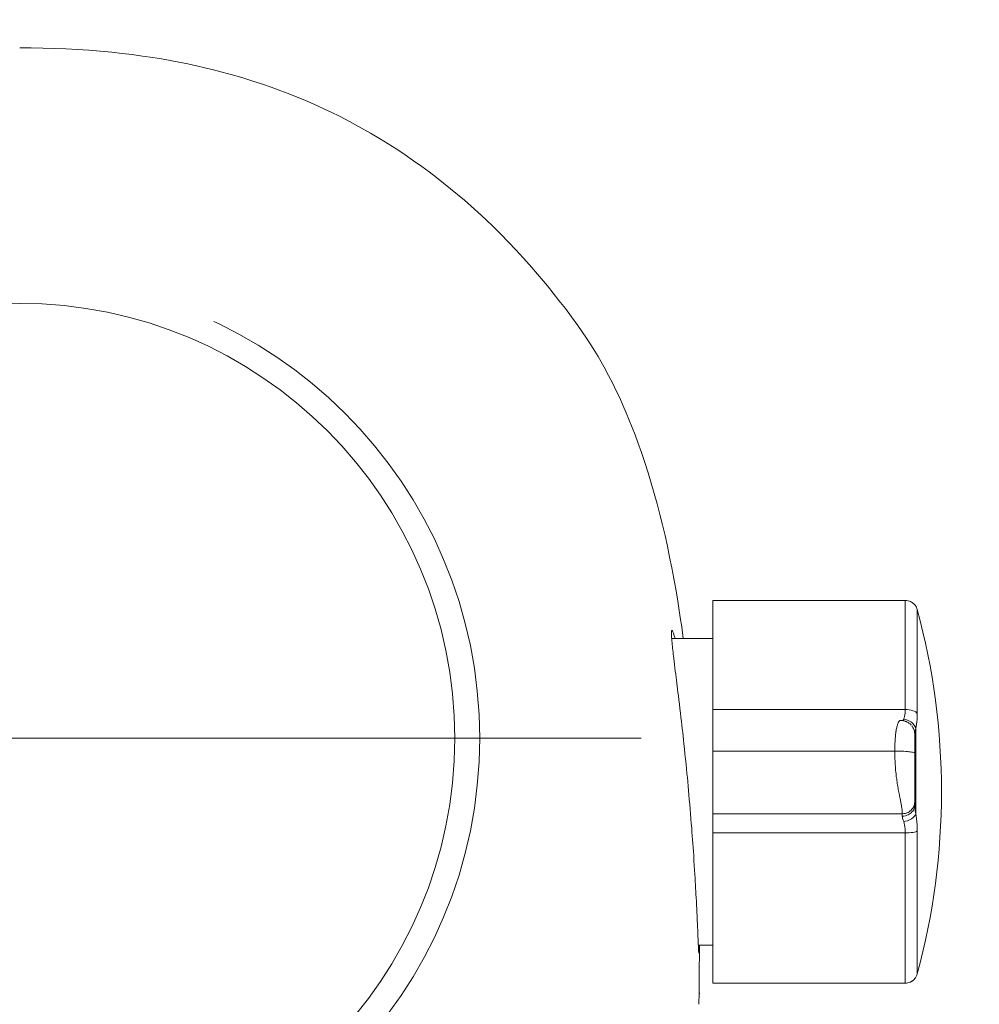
# Model space of a CAD drawing. Header units: millimetres. Extents: x 2016045 to 2079203, y -1576958 to -1542749.
# Tile 44 of 109: x 2032326 to 2032364, y -1557021 to -1556982. Entities that reach past the tile are written whole.
import ezdxf

# ---------------------------------------------------------------- set-up
doc = ezdxf.new("R2010")
doc.units = ezdxf.units.MM
doc.header["$MEASUREMENT"] = 0
doc.linetypes.add('HIDDEN', pattern=[95.25, 63.5, -31.75])
doc.layers.add('Wymiarowanie', color=7, linetype='Continuous')
doc.layers.add('Wymiarowanie_Nr_pióra__1', color=7, linetype='Continuous', lineweight=0)
doc.layers.add('Wymiarowanie_Nr_pióra__3', color=7, linetype='Continuous', lineweight=35, true_color=0x008200)
doc.layers.add('Wyposazenie Wew - Urzadzenia Sanitarne_Nr_pióra__12', color=7, linetype='Continuous', lineweight=5, true_color=0x9f9f9f)
doc.styles.add('GENERATED_STYLE_1', font='arial.ttf')
doc.dimstyles.new('GENERATED_STYLE__3', dxfattribs={"dimtxt": 125, "dimasz": 114, "dimexe": 0.18, "dimexo": 0, "dimgap": 0.09, "dimtad": 1, "dimdec": 0, "dimlfac": 0.1, "dimzin": 0, "dimdsep": 46, "dimtxsty": 'GENERATED_STYLE_1', "dimblk": 'ARROWHEAD_2', "dimblk1": 'ARROWHEAD_2', "dimblk2": 'ARROWHEAD_2', "dimcen": 0.09, "dimclrd": 7, "dimclre": 7, "dimclrt": 7, "dimadec": 4, "dimazin": 0, "dimtfac": 1, "dimtdec": 4, "dimtmove": 0, "dimatfit": 3, "dimfxl": 0, "dimtolj": 1, "dimtzin": 0, "dimarcsym": 0})

# ---------------------------------------------------------------- blocks, each defined once
blk = doc.blocks.new('*D126', base_point=(1682719.618, -1237567.408))
at = {"layer": 'Wymiarowanie_Nr_pióra__1', "linetype": 'Continuous'}
for p, q in [((2044173.524, -1556060.942), (2043948.524, -1556060.942)), ((2044061.024, -1559800.942), (2044061.024, -1556060.942)), ((2044173.524, -1559800.942), (2043948.524, -1559800.942))]:
    blk.add_line(p, q, dxfattribs=at)
at = {"layer": 'Wymiarowanie_Nr_pióra__3', "linetype": 'Continuous'}
for p, q in [((2043986.024, -1556017.64), (2044136.024, -1556104.243)), ((2043986.024, -1559757.64), (2044136.024, -1559844.243))]:
    blk.add_line(p, q, dxfattribs=at)
at = {"layer": 'Wymiarowanie_Nr_pióra__1', "insert": (2044036.024, -1558073.228), "char_height": 125, "attachment_point": 7, "rotation": 90, "style": 'GENERATED_STYLE_1'}
blk.add_mtext('\\A1;{\\fArial|b0|i0|c238|p38;374}', dxfattribs=at)
blk = doc.blocks.new('ARROWHEAD_2')
at = {"color": 0, "linetype": 'Continuous', "lineweight": 0}
for p, q in [((-0.37813, -0.655), (0.37813, 0.655)), ((0, 0), (-1, 0))]:
    blk.add_line(p, q, dxfattribs=at)
blk = doc.blocks.new('*D143', base_point=(1682719.618, -1237567.408))
at = {"layer": 'Wymiarowanie_Nr_pióra__1', "linetype": 'Continuous'}
for p, q in [((2021278.911, -1556060.942), (2021053.911, -1556060.942)), ((2021166.411, -1559800.942), (2021166.411, -1556060.942)), ((2021278.911, -1559800.942), (2021053.911, -1559800.942))]:
    blk.add_line(p, q, dxfattribs=at)
at = {"layer": 'Wymiarowanie_Nr_pióra__3', "linetype": 'Continuous'}
for p, q in [((2021091.411, -1556017.64), (2021241.411, -1556104.243)), ((2021091.411, -1559757.64), (2021241.411, -1559844.243))]:
    blk.add_line(p, q, dxfattribs=at)
at = {"layer": 'Wymiarowanie_Nr_pióra__1', "insert": (2021141.411, -1558073.228), "char_height": 125, "attachment_point": 7, "rotation": 90, "style": 'GENERATED_STYLE_1'}
blk.add_mtext('\\A1;{\\fArial|b0|i0|c238|p38;374}', dxfattribs=at)

msp = doc.modelspace()

# ---------------------------------------------------------------- linework, layer by layer
at = {"layer": 'Wyposazenie Wew - Urzadzenia Sanitarne_Nr_pióra__12', "linetype": 'Continuous'}
for p, q in [((2032326.232, -1556982.939), (2032325.768, -1556982.936)), ((2032326.696, -1556982.947), (2032326.232, -1556982.939)), ((2032327.16, -1556982.961), (2032326.696, -1556982.947)), ((2032327.624, -1556982.98), (2032327.16, -1556982.961)), ((2032328.086, -1556983.005), (2032327.624, -1556982.98)), ((2032328.548, -1556983.036), (2032328.086, -1556983.005)), ((2032329.009, -1556983.073), (2032328.548, -1556983.036)), ((2032329.47, -1556983.117), (2032329.009, -1556983.073)), ((2032329.884, -1556983.161), (2032329.47, -1556983.117)), ((2032330.297, -1556983.212), (2032329.884, -1556983.161)), ((2032330.708, -1556983.267), (2032330.297, -1556983.212)), ((2032331.119, -1556983.329), (2032330.708, -1556983.267)), ((2032331.472, -1556983.386), (2032331.119, -1556983.329)), ((2032331.823, -1556983.448), (2032331.472, -1556983.386)), ((2032332.174, -1556983.514), (2032331.823, -1556983.448)), ((2032332.524, -1556983.585), (2032332.174, -1556983.514)), ((2032332.872, -1556983.66), (2032332.524, -1556983.585)), ((2032333.219, -1556983.739), (2032332.872, -1556983.66)), ((2032333.565, -1556983.823), (2032333.219, -1556983.739)), ((2032333.909, -1556983.912), (2032333.565, -1556983.823)), ((2032334.308, -1556984.021), (2032333.909, -1556983.912)), ((2032334.705, -1556984.137), (2032334.308, -1556984.021)), ((2032335.1, -1556984.259), (2032334.705, -1556984.137)), ((2032335.492, -1556984.387), (2032335.1, -1556984.259)), ((2032335.881, -1556984.522), (2032335.492, -1556984.387)), ((2032336.269, -1556984.663), (2032335.881, -1556984.522)), ((2032336.568, -1556984.777), (2032336.269, -1556984.663)), ((2032336.866, -1556984.896), (2032336.568, -1556984.777)), ((2032337.162, -1556985.018), (2032336.866, -1556984.896)), ((2032337.456, -1556985.144), (2032337.162, -1556985.018)), ((2032337.744, -1556985.272), (2032337.456, -1556985.144)), ((2032338.031, -1556985.404), (2032337.744, -1556985.272)), ((2032338.316, -1556985.54), (2032338.031, -1556985.404)), ((2032338.598, -1556985.679), (2032338.316, -1556985.54)), ((2032338.879, -1556985.822), (2032338.598, -1556985.679)), ((2032339.157, -1556985.969), (2032338.879, -1556985.822)), ((2032339.519, -1556986.167), (2032339.157, -1556985.969)), ((2032339.878, -1556986.371), (2032339.519, -1556986.167)), ((2032340.233, -1556986.581), (2032339.878, -1556986.371)), ((2032340.585, -1556986.798), (2032340.233, -1556986.581)), ((2032340.931, -1556987.019), (2032340.585, -1556986.798)), ((2032341.273, -1556987.246), (2032340.931, -1556987.019)), ((2032341.612, -1556987.479), (2032341.273, -1556987.246)), ((2032341.946, -1556987.718), (2032341.612, -1556987.479)), ((2032342.239, -1556987.933), (2032341.946, -1556987.718)), ((2032342.528, -1556988.153), (2032342.239, -1556987.933)), ((2032342.815, -1556988.377), (2032342.528, -1556988.153)), ((2032343.098, -1556988.605), (2032342.815, -1556988.377)), ((2032343.377, -1556988.836), (2032343.098, -1556988.605)), ((2032343.652, -1556989.072), (2032343.377, -1556988.836)), ((2032343.924, -1556989.311), (2032343.652, -1556989.072)), ((2032344.193, -1556989.553), (2032343.924, -1556989.311)), ((2032344.509, -1556989.847), (2032344.193, -1556989.553)), ((2032344.82, -1556990.146), (2032344.509, -1556989.847)), ((2032345.127, -1556990.45), (2032344.82, -1556990.146)), ((2032345.428, -1556990.758), (2032345.127, -1556990.45)), ((2032345.724, -1556991.071), (2032345.428, -1556990.758)), ((2032346.016, -1556991.387), (2032345.724, -1556991.071)), ((2032346.265, -1556991.666), (2032346.016, -1556991.387)), ((2032346.511, -1556991.947), (2032346.265, -1556991.666)), ((2032346.753, -1556992.232), (2032346.511, -1556991.947)), ((2032346.991, -1556992.519), (2032346.753, -1556992.232)), ((2032347.226, -1556992.809), (2032346.991, -1556992.519)), ((2032347.457, -1556993.102), (2032347.226, -1556992.809)), ((2032347.713, -1556993.433), (2032347.457, -1556993.102)), ((2032347.964, -1556993.768), (2032347.713, -1556993.433)), ((2032348.211, -1556994.106), (2032347.964, -1556993.768)), ((2032348.392, -1556994.362), (2032348.211, -1556994.106)), ((2032348.567, -1556994.621), (2032348.392, -1556994.362)), ((2032348.738, -1556994.883), (2032348.567, -1556994.621)), ((2032348.903, -1556995.149), (2032348.738, -1556994.883)), ((2032349.03, -1556995.361), (2032348.903, -1556995.149)), ((2032349.154, -1556995.575), (2032349.03, -1556995.361)), ((2032349.274, -1556995.791), (2032349.154, -1556995.575)), ((2032349.45, -1556996.117), (2032349.274, -1556995.791)), ((2032349.618, -1556996.446), (2032349.45, -1556996.117)), ((2032349.76, -1556996.736), (2032349.618, -1556996.446)), ((2032349.898, -1556997.028), (2032349.76, -1556996.736)), ((2032350.031, -1556997.323), (2032349.898, -1556997.028)), ((2032350.159, -1556997.619), (2032350.031, -1556997.323)), ((2032350.283, -1556997.916), (2032350.159, -1556997.619)), ((2032350.403, -1556998.214), (2032350.283, -1556997.916)), ((2032350.518, -1556998.515), (2032350.403, -1556998.214)), ((2032350.63, -1556998.816), (2032350.518, -1556998.515)), ((2032350.775, -1556999.222), (2032350.63, -1556998.816)), ((2032350.912, -1556999.63), (2032350.775, -1556999.222)), ((2032351.044, -1557000.04), (2032350.912, -1556999.63)), ((2032351.17, -1557000.451), (2032351.044, -1557000.04)), ((2032351.291, -1557000.87), (2032351.17, -1557000.451)), ((2032351.407, -1557001.29), (2032351.291, -1557000.87)), ((2032351.517, -1557001.712), (2032351.407, -1557001.29)), ((2032351.621, -1557002.134), (2032351.517, -1557001.712)), ((2032351.722, -1557002.564), (2032351.621, -1557002.134)), ((2032351.818, -1557002.995), (2032351.722, -1557002.564)), ((2032351.908, -1557003.427), (2032351.818, -1557002.995)), ((2032351.995, -1557003.859), (2032351.908, -1557003.427)), ((2032352.076, -1557004.292), (2032351.995, -1557003.859)), ((2032352.154, -1557004.726), (2032352.076, -1557004.292)), ((2032352.218, -1557005.103), (2032352.154, -1557004.726)), ((2032352.278, -1557005.481), (2032352.218, -1557005.103)), ((2032361.385, -1557005.172), (2032353.642, -1557005.172)), ((2032353.642, -1557010.004), (2032353.642, -1557005.172)), ((2032361.444, -1557005.176), (2032361.385, -1557005.172)), ((2032361.385, -1557005.192), (2032361.385, -1557005.175)), ((2032361.385, -1557009.566), (2032361.385, -1557005.192)), ((2032361.499, -1557005.185), (2032361.444, -1557005.176)), ((2032361.549, -1557005.2), (2032361.499, -1557005.185)), ((2032361.594, -1557005.218), (2032361.549, -1557005.2)), ((2032361.633, -1557005.238), (2032361.594, -1557005.218)), ((2032361.665, -1557005.258), (2032361.633, -1557005.238)), ((2032361.692, -1557005.278), (2032361.665, -1557005.258)), ((2032361.714, -1557005.296), (2032361.692, -1557005.278)), ((2032361.727, -1557005.308), (2032361.714, -1557005.296)), ((2032361.741, -1557005.321), (2032361.727, -1557005.308)), ((2032352.336, -1557005.858), (2032352.278, -1557005.481)), ((2032361.756, -1557005.337), (2032361.741, -1557005.321)), ((2032361.772, -1557005.356), (2032361.756, -1557005.337)), ((2032361.789, -1557005.378), (2032361.772, -1557005.356)), ((2032361.811, -1557005.411), (2032361.789, -1557005.378)), ((2032361.832, -1557005.449), (2032361.811, -1557005.411)), ((2032361.852, -1557005.493), (2032361.832, -1557005.449)), ((2032361.867, -1557005.542), (2032361.852, -1557005.493)), ((2032361.867, -1557005.546), (2032361.867, -1557009.724)), ((2032352.391, -1557006.237), (2032352.336, -1557005.858)), ((2032351.978, -1557006.44), (2032351.977, -1557006.465)), ((2032351.977, -1557006.465), (2032351.977, -1557006.494)), ((2032351.977, -1557006.494), (2032351.978, -1557006.526)), ((2032351.98, -1557006.419), (2032351.978, -1557006.44)), ((2032351.982, -1557006.399), (2032351.98, -1557006.419)), ((2032351.986, -1557006.384), (2032351.982, -1557006.399)), ((2032352.015, -1557006.387), (2032352.006, -1557006.376)), ((2032352.023, -1557006.401), (2032352.015, -1557006.387)), ((2032352.031, -1557006.418), (2032352.023, -1557006.401)), ((2032352.04, -1557006.439), (2032352.031, -1557006.418)), ((2032352.05, -1557006.464), (2032352.04, -1557006.439)), ((2032352.06, -1557006.493), (2032352.05, -1557006.464)), ((2032352.071, -1557006.525), (2032352.06, -1557006.493)), ((2032352.455, -1557006.703), (2032352.391, -1557006.237)), ((2032351.978, -1557006.526), (2032351.979, -1557006.563)), ((2032351.979, -1557006.563), (2032351.981, -1557006.603)), ((2032351.981, -1557006.603), (2032351.985, -1557006.661)), ((2032351.985, -1557006.661), (2032351.99, -1557006.726)), ((2032353.642, -1557006.703), (2032351.988, -1557006.703)), ((2032351.99, -1557006.726), (2032351.996, -1557006.797)), ((2032351.996, -1557006.797), (2032352.003, -1557006.874)), ((2032352.003, -1557006.874), (2032352.011, -1557006.949)), ((2032352.081, -1557006.557), (2032352.071, -1557006.525)), ((2032352.091, -1557006.592), (2032352.081, -1557006.557)), ((2032352.102, -1557006.63), (2032352.091, -1557006.592)), ((2032352.113, -1557006.67), (2032352.102, -1557006.63)), ((2032352.121, -1557006.703), (2032352.113, -1557006.67)), ((2032352.011, -1557006.949), (2032352.019, -1557007.029)), ((2032352.019, -1557007.029), (2032352.027, -1557007.101)), ((2032352.027, -1557007.101), (2032352.035, -1557007.175)), ((2032352.035, -1557007.175), (2032352.044, -1557007.253)), ((2032352.044, -1557007.253), (2032352.053, -1557007.335)), ((2032352.053, -1557007.335), (2032352.063, -1557007.42)), ((2032352.063, -1557007.42), (2032352.074, -1557007.508)), ((2032352.074, -1557007.508), (2032352.088, -1557007.627)), ((2032352.088, -1557007.627), (2032352.103, -1557007.752)), ((2032352.103, -1557007.752), (2032352.12, -1557007.882)), ((2032352.12, -1557007.882), (2032352.136, -1557008.018)), ((2032352.136, -1557008.018), (2032352.152, -1557008.144)), ((2032352.152, -1557008.144), (2032352.168, -1557008.275)), ((2032352.168, -1557008.275), (2032352.182, -1557008.389)), ((2032352.182, -1557008.389), (2032352.197, -1557008.506)), ((2032352.197, -1557008.506), (2032352.212, -1557008.626)), ((2032352.212, -1557008.626), (2032352.227, -1557008.749)), ((2032352.227, -1557008.749), (2032352.242, -1557008.874)), ((2032352.242, -1557008.874), (2032352.258, -1557009.002)), ((2032352.258, -1557009.002), (2032352.278, -1557009.171)), ((2032352.278, -1557009.171), (2032352.299, -1557009.345)), ((2032352.299, -1557009.345), (2032352.32, -1557009.522)), ((2032352.32, -1557009.522), (2032352.342, -1557009.704)), ((2032353.642, -1557009.565), (2032361.385, -1557009.565)), ((2032361.378, -1557009.712), (2032361.383, -1557009.641)), ((2032361.383, -1557009.641), (2032361.385, -1557009.566)), ((2032361.462, -1557009.568), (2032361.385, -1557009.566)), ((2032361.541, -1557009.576), (2032361.462, -1557009.568)), ((2032361.618, -1557009.59), (2032361.541, -1557009.576)), ((2032361.689, -1557009.61), (2032361.618, -1557009.59)), ((2032361.751, -1557009.634), (2032361.689, -1557009.61)), ((2032361.803, -1557009.662), (2032361.751, -1557009.634)), ((2032361.841, -1557009.693), (2032361.803, -1557009.662)), ((2032352.342, -1557009.704), (2032352.361, -1557009.87)), ((2032352.361, -1557009.87), (2032352.381, -1557010.039)), ((2032352.381, -1557010.039), (2032352.397, -1557010.185)), ((2032353.642, -1557010.02), (2032353.641, -1557010.006)), ((2032353.642, -1557011.234), (2032353.642, -1557010.02)), ((2032361.115, -1557010.072), (2032361.13, -1557010.049)), ((2032361.13, -1557010.049), (2032361.144, -1557010.032)), ((2032361.144, -1557010.032), (2032361.157, -1557010.02)), ((2032361.157, -1557010.02), (2032361.169, -1557010.012)), ((2032361.169, -1557010.012), (2032361.18, -1557010.007)), ((2032361.18, -1557010.007), (2032361.194, -1557010.006)), ((2032361.218, -1557010.006), (2032361.194, -1557010.005)), ((2032361.238, -1557010.007), (2032361.218, -1557010.006)), ((2032361.255, -1557010.009), (2032361.238, -1557010.007)), ((2032361.27, -1557010.01), (2032361.255, -1557010.009)), ((2032361.284, -1557010.012), (2032361.27, -1557010.01)), ((2032361.312, -1557010.017), (2032361.284, -1557010.012)), ((2032361.296, -1557010.014), (2032361.303, -1557009.996)), ((2032361.303, -1557009.996), (2032361.32, -1557009.957)), ((2032361.337, -1557010.023), (2032361.312, -1557010.017)), ((2032361.32, -1557009.957), (2032361.34, -1557009.903)), ((2032361.32, -1557009.957), (2032361.399, -1557009.969)), ((2032361.361, -1557010.029), (2032361.337, -1557010.023)), ((2032361.34, -1557009.903), (2032361.356, -1557009.844)), ((2032361.356, -1557009.844), (2032361.369, -1557009.781)), ((2032361.381, -1557010.035), (2032361.361, -1557010.029)), ((2032361.369, -1557009.781), (2032361.378, -1557009.712)), ((2032361.399, -1557010.041), (2032361.381, -1557010.035)), ((2032361.399, -1557009.969), (2032361.479, -1557009.993)), ((2032361.415, -1557010.048), (2032361.399, -1557010.041)), ((2032361.433, -1557010.055), (2032361.415, -1557010.048)), ((2032361.453, -1557010.064), (2032361.433, -1557010.055)), ((2032361.479, -1557009.993), (2032361.557, -1557010.029)), ((2032361.557, -1557010.029), (2032361.629, -1557010.075)), ((2032361.851, -1557010.056), (2032361.838, -1557010.153)), ((2032361.867, -1557009.724), (2032361.841, -1557009.693)), ((2032361.86, -1557009.951), (2032361.851, -1557010.056)), ((2032361.866, -1557009.841), (2032361.86, -1557009.951)), ((2032361.867, -1557009.724), (2032361.866, -1557009.841)), ((2032352.397, -1557010.185), (2032352.414, -1557010.333)), ((2032352.414, -1557010.333), (2032352.431, -1557010.482)), ((2032361.008, -1557010.461), (2032361.01, -1557010.45)), ((2032361.01, -1557010.45), (2032361.012, -1557010.438)), ((2032361.012, -1557010.438), (2032361.017, -1557010.402)), ((2032361.017, -1557010.402), (2032361.024, -1557010.366)), ((2032361.024, -1557010.366), (2032361.031, -1557010.328)), ((2032361.031, -1557010.328), (2032361.039, -1557010.291)), ((2032361.039, -1557010.291), (2032361.048, -1557010.254)), ((2032361.048, -1557010.254), (2032361.058, -1557010.217)), ((2032361.058, -1557010.217), (2032361.066, -1557010.19)), ((2032361.066, -1557010.19), (2032361.075, -1557010.163)), ((2032361.075, -1557010.163), (2032361.084, -1557010.138)), ((2032361.084, -1557010.138), (2032361.094, -1557010.114)), ((2032361.094, -1557010.114), (2032361.104, -1557010.092)), ((2032361.104, -1557010.092), (2032361.115, -1557010.072)), ((2032361.475, -1557010.076), (2032361.453, -1557010.064)), ((2032361.5, -1557010.09), (2032361.475, -1557010.076)), ((2032361.524, -1557010.106), (2032361.5, -1557010.09)), ((2032361.55, -1557010.124), (2032361.524, -1557010.106)), ((2032361.576, -1557010.146), (2032361.55, -1557010.124)), ((2032361.591, -1557010.159), (2032361.576, -1557010.146)), ((2032361.603, -1557010.171), (2032361.591, -1557010.159)), ((2032361.614, -1557010.182), (2032361.603, -1557010.171)), ((2032361.626, -1557010.196), (2032361.614, -1557010.182)), ((2032361.629, -1557010.075), (2032361.691, -1557010.13)), ((2032361.656, -1557010.232), (2032361.644, -1557010.216)), ((2032361.676, -1557010.26), (2032361.656, -1557010.232)), ((2032361.694, -1557010.29), (2032361.676, -1557010.26)), ((2032361.691, -1557010.13), (2032361.741, -1557010.192)), ((2032361.711, -1557010.322), (2032361.694, -1557010.29)), ((2032361.725, -1557010.354), (2032361.711, -1557010.322)), ((2032361.738, -1557010.388), (2032361.725, -1557010.354)), ((2032361.75, -1557010.43), (2032361.738, -1557010.388)), ((2032361.741, -1557010.192), (2032361.778, -1557010.256)), ((2032361.755, -1557010.453), (2032361.75, -1557010.43)), ((2032361.757, -1557010.466), (2032361.755, -1557010.453)), ((2032361.788, -1557010.406), (2032361.776, -1557010.48)), ((2032361.778, -1557010.256), (2032361.802, -1557010.321)), ((2032361.802, -1557010.321), (2032361.788, -1557010.406)), ((2032361.822, -1557010.241), (2032361.802, -1557010.321)), ((2032361.802, -1557010.321), (2032361.802, -1557013.754)), ((2032361.838, -1557010.153), (2032361.822, -1557010.241)), ((2032350.767, -1557010.722), (2032300.767, -1557010.722)), ((2032352.431, -1557010.482), (2032352.448, -1557010.634)), ((2032352.448, -1557010.634), (2032352.464, -1557010.787)), ((2032352.464, -1557010.787), (2032352.481, -1557010.941)), ((2032360.973, -1557010.865), (2032360.977, -1557010.796)), ((2032360.977, -1557010.796), (2032360.981, -1557010.731)), ((2032360.981, -1557010.731), (2032360.986, -1557010.667)), ((2032360.986, -1557010.667), (2032360.991, -1557010.606)), ((2032360.991, -1557010.606), (2032360.996, -1557010.556)), ((2032360.996, -1557010.556), (2032361.002, -1557010.509)), ((2032361.002, -1557010.509), (2032361.003, -1557010.497)), ((2032361.003, -1557010.497), (2032361.005, -1557010.485)), ((2032361.005, -1557010.485), (2032361.007, -1557010.473)), ((2032361.007, -1557010.473), (2032361.008, -1557010.461)), ((2032361.759, -1557010.478), (2032361.757, -1557010.466)), ((2032361.76, -1557010.489), (2032361.759, -1557010.478)), ((2032361.762, -1557010.502), (2032361.76, -1557010.489)), ((2032361.763, -1557010.513), (2032361.762, -1557010.502)), ((2032361.764, -1557010.526), (2032361.763, -1557010.513)), ((2032361.765, -1557010.542), (2032361.764, -1557010.526)), ((2032361.768, -1557010.542), (2032361.765, -1557010.771)), ((2032361.765, -1557010.771), (2032361.765, -1557010.799)), ((2032361.765, -1557010.799), (2032361.765, -1557010.861)), ((2032361.776, -1557010.48), (2032361.768, -1557010.542)), ((2032352.481, -1557010.941), (2032352.503, -1557011.144)), ((2032352.503, -1557011.144), (2032352.524, -1557011.348)), ((2032360.965, -1557011.233), (2032353.642, -1557011.233)), ((2032353.642, -1557011.314), (2032353.642, -1557011.233)), ((2032360.965, -1557011.156), (2032360.966, -1557011.081)), ((2032360.965, -1557011.234), (2032360.965, -1557011.156)), ((2032360.965, -1557011.312), (2032360.965, -1557011.234)), ((2032360.965, -1557011.234), (2032361.061, -1557011.234)), ((2032360.966, -1557011.081), (2032360.968, -1557011.007)), ((2032360.968, -1557011.007), (2032360.97, -1557010.935)), ((2032360.97, -1557010.935), (2032360.973, -1557010.865)), ((2032361.061, -1557011.234), (2032361.16, -1557011.236)), ((2032361.16, -1557011.236), (2032361.259, -1557011.24)), ((2032361.259, -1557011.24), (2032361.332, -1557011.244)), ((2032361.332, -1557011.244), (2032361.403, -1557011.248)), ((2032361.403, -1557011.248), (2032361.469, -1557011.254)), ((2032361.765, -1557010.861), (2032361.765, -1557010.895)), ((2032361.765, -1557010.895), (2032361.765, -1557010.97)), ((2032361.765, -1557010.97), (2032361.765, -1557011.01)), ((2032361.765, -1557011.01), (2032361.765, -1557011.027)), ((2032361.765, -1557011.027), (2032361.765, -1557011.043)), ((2032361.765, -1557011.043), (2032361.765, -1557011.059)), ((2032361.765, -1557011.059), (2032361.765, -1557011.076)), ((2032361.765, -1557011.076), (2032361.765, -1557011.093)), ((2032361.765, -1557011.093), (2032361.765, -1557011.11)), ((2032361.765, -1557011.11), (2032361.765, -1557011.154)), ((2032361.765, -1557011.154), (2032361.765, -1557011.196)), ((2032361.765, -1557011.196), (2032361.765, -1557011.209)), ((2032361.765, -1557011.209), (2032361.765, -1557011.223)), ((2032361.765, -1557011.223), (2032361.765, -1557011.236)), ((2032361.765, -1557011.236), (2032361.765, -1557011.249)), ((2032361.765, -1557011.249), (2032361.765, -1557011.261)), ((2032352.524, -1557011.348), (2032352.545, -1557011.555)), ((2032352.545, -1557011.555), (2032352.566, -1557011.763)), ((2032353.642, -1557011.392), (2032353.642, -1557011.314)), ((2032353.642, -1557011.469), (2032353.642, -1557011.392)), ((2032353.642, -1557011.544), (2032353.642, -1557011.469)), ((2032353.642, -1557011.617), (2032353.642, -1557011.544)), ((2032353.642, -1557011.689), (2032353.642, -1557011.617)), ((2032360.966, -1557011.389), (2032360.965, -1557011.312)), ((2032360.968, -1557011.467), (2032360.966, -1557011.389)), ((2032360.97, -1557011.545), (2032360.968, -1557011.467)), ((2032360.973, -1557011.622), (2032360.97, -1557011.545)), ((2032360.977, -1557011.699), (2032360.973, -1557011.622)), ((2032361.469, -1557011.254), (2032361.53, -1557011.26)), ((2032361.53, -1557011.26), (2032361.586, -1557011.267)), ((2032361.586, -1557011.267), (2032361.634, -1557011.275)), ((2032361.634, -1557011.275), (2032361.675, -1557011.283)), ((2032361.675, -1557011.283), (2032361.709, -1557011.291)), ((2032361.709, -1557011.291), (2032361.741, -1557011.302)), ((2032361.741, -1557011.302), (2032361.759, -1557011.313)), ((2032361.759, -1557011.313), (2032361.765, -1557011.324)), ((2032361.765, -1557011.261), (2032361.765, -1557011.274)), ((2032361.765, -1557011.274), (2032361.769, -1557011.296)), ((2032361.765, -1557011.334), (2032361.765, -1557013.406)), ((2032352.566, -1557011.763), (2032352.585, -1557011.952)), ((2032352.585, -1557011.952), (2032352.604, -1557012.142)), ((2032353.642, -1557011.76), (2032353.642, -1557011.689)), ((2032353.642, -1557011.829), (2032353.642, -1557011.76)), ((2032353.642, -1557011.896), (2032353.642, -1557011.829)), ((2032353.642, -1557011.962), (2032353.642, -1557011.896)), ((2032353.642, -1557012.027), (2032353.642, -1557011.962)), ((2032353.642, -1557012.09), (2032353.642, -1557012.027)), ((2032360.981, -1557011.776), (2032360.977, -1557011.699)), ((2032360.986, -1557011.853), (2032360.981, -1557011.776)), ((2032360.991, -1557011.928), (2032360.986, -1557011.853)), ((2032360.997, -1557012.004), (2032360.991, -1557011.928)), ((2032361.004, -1557012.078), (2032360.997, -1557012.004)), ((2032352.604, -1557012.142), (2032352.619, -1557012.303)), ((2032352.619, -1557012.303), (2032352.634, -1557012.464)), ((2032353.642, -1557012.152), (2032353.642, -1557012.09)), ((2032353.642, -1557012.212), (2032353.642, -1557012.152)), ((2032353.642, -1557012.273), (2032353.642, -1557012.212)), ((2032353.642, -1557012.332), (2032353.642, -1557012.273)), ((2032353.642, -1557012.39), (2032353.642, -1557012.332)), ((2032353.642, -1557012.447), (2032353.642, -1557012.39)), ((2032361.011, -1557012.151), (2032361.004, -1557012.078)), ((2032361.011, -1557012.172), (2032361.011, -1557012.151)), ((2032361.013, -1557012.182), (2032361.011, -1557012.172)), ((2032361.015, -1557012.192), (2032361.013, -1557012.182)), ((2032361.024, -1557012.262), (2032361.015, -1557012.192)), ((2032361.031, -1557012.313), (2032361.024, -1557012.262)), ((2032361.038, -1557012.367), (2032361.031, -1557012.313)), ((2032361.045, -1557012.422), (2032361.038, -1557012.367)), ((2032361.054, -1557012.478), (2032361.045, -1557012.422)), ((2032352.634, -1557012.464), (2032352.651, -1557012.643)), ((2032352.651, -1557012.643), (2032352.667, -1557012.822)), ((2032352.667, -1557012.822), (2032352.683, -1557013.003)), ((2032353.642, -1557012.502), (2032353.642, -1557012.447)), ((2032353.642, -1557012.623), (2032353.642, -1557012.502)), ((2032353.642, -1557012.688), (2032353.642, -1557012.623)), ((2032353.642, -1557020.572), (2032353.642, -1557012.688)), ((2032361.062, -1557012.536), (2032361.054, -1557012.478)), ((2032361.072, -1557012.595), (2032361.062, -1557012.536)), ((2032361.081, -1557012.655), (2032361.072, -1557012.595)), ((2032361.092, -1557012.716), (2032361.081, -1557012.655)), ((2032361.103, -1557012.778), (2032361.092, -1557012.716)), ((2032361.115, -1557012.841), (2032361.103, -1557012.778)), ((2032352.683, -1557013.003), (2032352.699, -1557013.183)), ((2032352.699, -1557013.183), (2032352.716, -1557013.377)), ((2032361.133, -1557012.938), (2032361.115, -1557012.841)), ((2032361.15, -1557013.024), (2032361.133, -1557012.938)), ((2032361.166, -1557013.1), (2032361.15, -1557013.024)), ((2032361.177, -1557013.153), (2032361.166, -1557013.1)), ((2032361.186, -1557013.201), (2032361.177, -1557013.153)), ((2032361.195, -1557013.244), (2032361.186, -1557013.201)), ((2032352.716, -1557013.377), (2032352.732, -1557013.571)), ((2032352.732, -1557013.571), (2032352.748, -1557013.764)), ((2032361.203, -1557013.284), (2032361.195, -1557013.244)), ((2032361.21, -1557013.319), (2032361.203, -1557013.284)), ((2032361.217, -1557013.35), (2032361.21, -1557013.319)), ((2032361.22, -1557013.369), (2032361.217, -1557013.35)), ((2032361.222, -1557013.381), (2032361.22, -1557013.369)), ((2032361.224, -1557013.393), (2032361.222, -1557013.381)), ((2032361.227, -1557013.405), (2032361.224, -1557013.393)), ((2032361.237, -1557013.468), (2032361.227, -1557013.405)), ((2032361.246, -1557013.528), (2032361.237, -1557013.468)), ((2032361.254, -1557013.591), (2032361.246, -1557013.528)), ((2032361.26, -1557013.65), (2032361.254, -1557013.591)), ((2032361.58, -1557013.646), (2032361.618, -1557013.612)), ((2032361.618, -1557013.612), (2032361.653, -1557013.574)), ((2032361.653, -1557013.574), (2032361.683, -1557013.533)), ((2032361.683, -1557013.533), (2032361.709, -1557013.489)), ((2032361.709, -1557013.611), (2032361.683, -1557013.65)), ((2032361.709, -1557013.489), (2032361.73, -1557013.444)), ((2032361.73, -1557013.57), (2032361.709, -1557013.611)), ((2032361.73, -1557013.444), (2032361.75, -1557013.383)), ((2032361.75, -1557013.515), (2032361.73, -1557013.57)), ((2032361.75, -1557013.383), (2032361.761, -1557013.322)), ((2032361.761, -1557013.459), (2032361.75, -1557013.515)), ((2032361.765, -1557013.406), (2032361.768, -1557013.477)), ((2032361.768, -1557013.477), (2032361.776, -1557013.559)), ((2032361.776, -1557013.559), (2032361.788, -1557013.652)), ((2032352.748, -1557013.764), (2032352.764, -1557013.958)), ((2032352.764, -1557013.958), (2032352.779, -1557014.146)), ((2032353.642, -1557013.757), (2032361.265, -1557013.757)), ((2032361.264, -1557013.705), (2032361.26, -1557013.65)), ((2032361.265, -1557013.757), (2032361.264, -1557013.705)), ((2032361.265, -1557013.757), (2032361.325, -1557013.753)), ((2032361.265, -1557013.852), (2032361.265, -1557013.757)), ((2032361.325, -1557013.849), (2032361.265, -1557013.852)), ((2032361.268, -1557013.889), (2032361.265, -1557013.852)), ((2032361.279, -1557013.936), (2032361.268, -1557013.889)), ((2032361.289, -1557013.976), (2032361.279, -1557013.936)), ((2032361.303, -1557014.021), (2032361.289, -1557013.976)), ((2032361.32, -1557014.074), (2032361.303, -1557014.021)), ((2032361.325, -1557013.753), (2032361.387, -1557013.742)), ((2032361.387, -1557013.839), (2032361.325, -1557013.849)), ((2032361.387, -1557013.742), (2032361.449, -1557013.722)), ((2032361.449, -1557013.821), (2032361.387, -1557013.839)), ((2032361.449, -1557013.722), (2032361.494, -1557013.701)), ((2032361.494, -1557013.802), (2032361.449, -1557013.821)), ((2032361.557, -1557014.005), (2032361.479, -1557014.037)), ((2032361.494, -1557013.701), (2032361.538, -1557013.676)), ((2032361.538, -1557013.779), (2032361.494, -1557013.802)), ((2032361.538, -1557013.676), (2032361.58, -1557013.646)), ((2032361.58, -1557013.752), (2032361.538, -1557013.779)), ((2032361.629, -1557013.964), (2032361.557, -1557014.005)), ((2032361.618, -1557013.721), (2032361.58, -1557013.752)), ((2032361.653, -1557013.687), (2032361.618, -1557013.721)), ((2032361.691, -1557013.916), (2032361.629, -1557013.964)), ((2032361.683, -1557013.65), (2032361.653, -1557013.687)), ((2032361.741, -1557013.863), (2032361.691, -1557013.916)), ((2032361.778, -1557013.809), (2032361.741, -1557013.863)), ((2032361.802, -1557013.755), (2032361.778, -1557013.809)), ((2032361.788, -1557013.652), (2032361.802, -1557013.755)), ((2032361.802, -1557013.755), (2032361.822, -1557013.856)), ((2032361.822, -1557013.856), (2032361.838, -1557013.964)), ((2032361.838, -1557013.964), (2032361.851, -1557014.079)), ((2032352.779, -1557014.146), (2032352.793, -1557014.335)), ((2032352.793, -1557014.335), (2032352.805, -1557014.491)), ((2032361.399, -1557014.06), (2032361.32, -1557014.074)), ((2032361.34, -1557014.142), (2032361.32, -1557014.074)), ((2032361.356, -1557014.214), (2032361.34, -1557014.142)), ((2032361.369, -1557014.289), (2032361.356, -1557014.214)), ((2032361.378, -1557014.367), (2032361.369, -1557014.289)), ((2032361.383, -1557014.448), (2032361.378, -1557014.367)), ((2032361.479, -1557014.037), (2032361.399, -1557014.06)), ((2032361.851, -1557014.079), (2032361.86, -1557014.199)), ((2032361.86, -1557014.199), (2032361.866, -1557014.323)), ((2032361.866, -1557014.323), (2032361.867, -1557014.45)), ((2032352.805, -1557014.491), (2032352.817, -1557014.647)), ((2032352.817, -1557014.647), (2032352.828, -1557014.802)), ((2032352.828, -1557014.802), (2032352.839, -1557014.956)), ((2032361.385, -1557014.53), (2032353.642, -1557014.53)), ((2032361.385, -1557014.53), (2032361.383, -1557014.448)), ((2032361.462, -1557014.528), (2032361.385, -1557014.53)), ((2032361.385, -1557020.572), (2032361.385, -1557014.53)), ((2032361.541, -1557014.524), (2032361.462, -1557014.528)), ((2032361.618, -1557014.517), (2032361.541, -1557014.524)), ((2032361.689, -1557014.507), (2032361.618, -1557014.517)), ((2032361.751, -1557014.495), (2032361.689, -1557014.507)), ((2032361.803, -1557014.481), (2032361.751, -1557014.495)), ((2032361.841, -1557014.466), (2032361.803, -1557014.481)), ((2032361.867, -1557014.45), (2032361.841, -1557014.466)), ((2032361.867, -1557014.45), (2032361.867, -1557020.129)), ((2032352.839, -1557014.956), (2032352.85, -1557015.109)), ((2032352.85, -1557015.109), (2032352.86, -1557015.261)), ((2032352.86, -1557015.261), (2032352.874, -1557015.456)), ((2032352.874, -1557015.456), (2032352.886, -1557015.648)), ((2032352.886, -1557015.648), (2032352.898, -1557015.839)), ((2032352.898, -1557015.839), (2032352.91, -1557016.026)), ((2032352.91, -1557016.026), (2032352.92, -1557016.192)), ((2032352.92, -1557016.192), (2032352.93, -1557016.355)), ((2032352.93, -1557016.355), (2032352.938, -1557016.49)), ((2032352.938, -1557016.49), (2032352.945, -1557016.623)), ((2032352.945, -1557016.623), (2032352.953, -1557016.753)), ((2032352.953, -1557016.753), (2032352.96, -1557016.881)), ((2032352.96, -1557016.881), (2032352.967, -1557017.008)), ((2032352.967, -1557017.008), (2032352.973, -1557017.131)), ((2032352.973, -1557017.131), (2032352.981, -1557017.288)), ((2032352.981, -1557017.288), (2032352.989, -1557017.44)), ((2032352.989, -1557017.44), (2032352.996, -1557017.588)), ((2032352.996, -1557017.588), (2032353.003, -1557017.731)), ((2032353.003, -1557017.731), (2032353.009, -1557017.856)), ((2032353.009, -1557017.856), (2032353.015, -1557017.976)), ((2032353.015, -1557017.976), (2032353.019, -1557018.074)), ((2032353.019, -1557018.074), (2032353.023, -1557018.169)), ((2032353.023, -1557018.169), (2032353.028, -1557018.26)), ((2032353.028, -1557018.26), (2032353.031, -1557018.349)), ((2032353.031, -1557018.349), (2032353.035, -1557018.435)), ((2032353.035, -1557018.435), (2032353.039, -1557018.516)), ((2032353.039, -1557018.516), (2032353.043, -1557018.618)), ((2032353.043, -1557018.618), (2032353.047, -1557018.713)), ((2032353.047, -1557018.713), (2032353.051, -1557018.803)), ((2032353.051, -1557018.803), (2032353.054, -1557018.886)), ((2032353.054, -1557018.886), (2032353.057, -1557018.956)), ((2032353.057, -1557018.956), (2032353.06, -1557019.02)), ((2032353.06, -1557019.02), (2032353.063, -1557019.07)), ((2032353.061, -1557019.042), (2032353.642, -1557019.042)), ((2032353.063, -1557019.07), (2032353.065, -1557019.117)), ((2032353.065, -1557019.117), (2032353.067, -1557019.16)), ((2032353.067, -1557019.16), (2032353.069, -1557019.199)), ((2032353.088, -1557019.215), (2032353.089, -1557019.166)), ((2032353.089, -1557019.11), (2032353.09, -1557019.053)), ((2032353.089, -1557019.166), (2032353.089, -1557019.11)), ((2032353.09, -1557019.053), (2032353.099, -1557019.03)), ((2032353.102, -1557019.069), (2032353.102, -1557019.042)), ((2032353.102, -1557019.093), (2032353.102, -1557019.069)), ((2032353.102, -1557019.114), (2032353.102, -1557019.093)), ((2032353.102, -1557019.135), (2032353.102, -1557019.114)), ((2032353.102, -1557019.155), (2032353.102, -1557019.135)), ((2032353.102, -1557019.176), (2032353.102, -1557019.155)), ((2032353.102, -1557019.202), (2032353.102, -1557019.176)), ((2032353.069, -1557019.199), (2032353.07, -1557019.234)), ((2032353.07, -1557019.234), (2032353.072, -1557019.265)), ((2032353.072, -1557019.265), (2032353.074, -1557019.3)), ((2032353.074, -1557019.3), (2032353.076, -1557019.328)), ((2032353.078, -1557019.349), (2032353.082, -1557019.372)), ((2032353.085, -1557019.336), (2032353.086, -1557019.317)), ((2032353.085, -1557019.351), (2032353.085, -1557019.336)), ((2032353.086, -1557019.317), (2032353.087, -1557019.294)), ((2032353.087, -1557019.294), (2032353.088, -1557019.258)), ((2032353.088, -1557019.258), (2032353.088, -1557019.215)), ((2032353.102, -1557019.231), (2032353.102, -1557019.202)), ((2032353.102, -1557019.264), (2032353.102, -1557019.231)), ((2032353.102, -1557019.301), (2032353.102, -1557019.264)), ((2032353.102, -1557019.326), (2032353.102, -1557019.301)), ((2032353.102, -1557019.35), (2032353.102, -1557019.326)), ((2032353.102, -1557019.375), (2032353.102, -1557019.35)), ((2032353.102, -1557019.398), (2032353.102, -1557019.375)), ((2032353.102, -1557019.42), (2032353.102, -1557019.398)), ((2032353.102, -1557019.439), (2032353.102, -1557019.42)), ((2032353.102, -1557019.47), (2032353.102, -1557019.439)), ((2032353.102, -1557019.499), (2032353.102, -1557019.47)), ((2032353.102, -1557019.527), (2032353.102, -1557019.499)), ((2032353.102, -1557019.557), (2032353.102, -1557019.527)), ((2032353.102, -1557019.573), (2032353.102, -1557019.557)), ((2032353.101, -1557019.717), (2032353.102, -1557019.69)), ((2032353.101, -1557019.75), (2032353.101, -1557019.717)), ((2032353.101, -1557019.781), (2032353.101, -1557019.75)), ((2032353.101, -1557019.81), (2032353.101, -1557019.781)), ((2032353.101, -1557019.836), (2032353.101, -1557019.81)), ((2032353.101, -1557019.86), (2032353.101, -1557019.836)), ((2032353.101, -1557019.881), (2032353.101, -1557019.86)), ((2032353.101, -1557019.907), (2032353.101, -1557019.881)), ((2032353.101, -1557019.933), (2032353.101, -1557019.907)), ((2032353.101, -1557019.96), (2032353.101, -1557019.933)), ((2032353.101, -1557019.989), (2032353.101, -1557019.96)), ((2032353.102, -1557019.591), (2032353.102, -1557019.573)), ((2032353.102, -1557019.612), (2032353.102, -1557019.591)), ((2032353.102, -1557019.636), (2032353.102, -1557019.612)), ((2032353.102, -1557019.662), (2032353.102, -1557019.636)), ((2032353.102, -1557019.69), (2032353.102, -1557019.662)), ((2032353.099, -1557020.329), (2032353.1, -1557020.306)), ((2032353.099, -1557020.351), (2032353.099, -1557020.329)), ((2032353.099, -1557020.372), (2032353.099, -1557020.351)), ((2032353.1, -1557020.106), (2032353.101, -1557020.055)), ((2032353.1, -1557020.158), (2032353.1, -1557020.106)), ((2032353.1, -1557020.184), (2032353.1, -1557020.158)), ((2032353.1, -1557020.211), (2032353.1, -1557020.184)), ((2032353.1, -1557020.237), (2032353.1, -1557020.211)), ((2032353.1, -1557020.261), (2032353.1, -1557020.237)), ((2032353.1, -1557020.282), (2032353.1, -1557020.261)), ((2032353.1, -1557020.306), (2032353.1, -1557020.282)), ((2032353.101, -1557020.02), (2032353.101, -1557019.989)), ((2032353.101, -1557020.055), (2032353.101, -1557020.02)), ((2032361.769, -1557020.393), (2032361.798, -1557020.354)), ((2032361.798, -1557020.354), (2032361.825, -1557020.309)), ((2032361.825, -1557020.309), (2032361.849, -1557020.259)), ((2032361.849, -1557020.259), (2032361.867, -1557020.203)), ((2032361.867, -1557020.129), (2032361.867, -1557020.164)), ((2032361.867, -1557020.164), (2032361.867, -1557020.188)), ((2032361.867, -1557020.188), (2032361.867, -1557020.201)), ((2032353.097, -1557020.662), (2032353.098, -1557020.615)), ((2032353.097, -1557020.69), (2032353.097, -1557020.662)), ((2032353.097, -1557020.714), (2032353.097, -1557020.69)), ((2032353.097, -1557020.736), (2032353.097, -1557020.714)), ((2032353.097, -1557020.756), (2032353.097, -1557020.736)), ((2032353.097, -1557020.775), (2032353.097, -1557020.756)), ((2032353.098, -1557020.514), (2032353.099, -1557020.487)), ((2032353.098, -1557020.565), (2032353.098, -1557020.514)), ((2032353.098, -1557020.615), (2032353.098, -1557020.565)), ((2032353.099, -1557020.388), (2032353.099, -1557020.372)), ((2032353.099, -1557020.405), (2032353.099, -1557020.388)), ((2032353.099, -1557020.422), (2032353.099, -1557020.405)), ((2032353.099, -1557020.44), (2032353.099, -1557020.422)), ((2032353.099, -1557020.462), (2032353.099, -1557020.44)), ((2032353.099, -1557020.487), (2032353.099, -1557020.462)), ((2032353.642, -1557020.572), (2032361.385, -1557020.572)), ((2032361.385, -1557020.572), (2032361.436, -1557020.569)), ((2032361.436, -1557020.569), (2032361.483, -1557020.562)), ((2032361.483, -1557020.562), (2032361.526, -1557020.552)), ((2032361.526, -1557020.552), (2032361.563, -1557020.539)), ((2032361.563, -1557020.539), (2032361.589, -1557020.528)), ((2032361.589, -1557020.528), (2032361.612, -1557020.518)), ((2032361.612, -1557020.518), (2032361.631, -1557020.507)), ((2032361.631, -1557020.507), (2032361.647, -1557020.498)), ((2032361.647, -1557020.498), (2032361.663, -1557020.488)), ((2032361.663, -1557020.488), (2032361.685, -1557020.472)), ((2032361.685, -1557020.472), (2032361.711, -1557020.451)), ((2032361.711, -1557020.451), (2032361.739, -1557020.425)), ((2032361.739, -1557020.425), (2032361.769, -1557020.393)), ((2032353.083, -1557021.316), (2032353.093, -1557021.077)), ((2032353.093, -1557021.095), (2032353.095, -1557020.974)), ((2032353.095, -1557020.974), (2032353.096, -1557020.924)), ((2032353.095, -1557020.986), (2032353.115, -1557020.968)), ((2032353.096, -1557020.816), (2032353.097, -1557020.794)), ((2032353.096, -1557020.84), (2032353.096, -1557020.816)), ((2032353.096, -1557020.865), (2032353.096, -1557020.84)), ((2032353.096, -1557020.893), (2032353.096, -1557020.865)), ((2032353.096, -1557020.924), (2032353.096, -1557020.893)), ((2032353.097, -1557020.794), (2032353.097, -1557020.775)), ((2032353.077, -1557021.422), (2032353.083, -1557021.264))]:
    msp.add_line(p, q, dxfattribs=at)
at = {"layer": 'Wyposazenie Wew - Urzadzenia Sanitarne_Nr_pióra__12', "linetype": 'HIDDEN'}
msp.add_circle((2032325.768, -1557010.722), 18.5, dxfattribs=at)
at = {"layer": 'Wyposazenie Wew - Urzadzenia Sanitarne_Nr_pióra__12', "linetype": 'Continuous'}
msp.add_circle((2032325.768, -1557010.722), 17.5, dxfattribs=at)
msp.add_arc((2032334.77, -1557012.872), 28.071, 344.8647, 15.1366, dxfattribs=at)

# ---------------------------------------------------------------- dimensions: what is measured, and where the dimension line sits
at = {"layer": 'Wymiarowanie', "linetype": 'Continuous'}
for base, p1, picture, middle in [((2044061.024, -1556060.942), (2020876.345, -1559800.942), '*D126', (2043973.524, -1557930.942)), ((2021166.411, -1556060.942), (2044226.024, -1559800.942), '*D143', (2021078.911, -1557930.942))]:
    dim = msp.add_linear_dim(base=base, p1=p1, p2=(2020826.345, -1556060.942), angle=90, dimstyle='GENERATED_STYLE__3', dxfattribs=at)
    dim.commit()
    dim.dimension.update_dxf_attribs({"geometry": picture, "text_midpoint": middle, "dimtype": 160, "text_rotation": 90})

doc.saveas('drawing.dxf')
